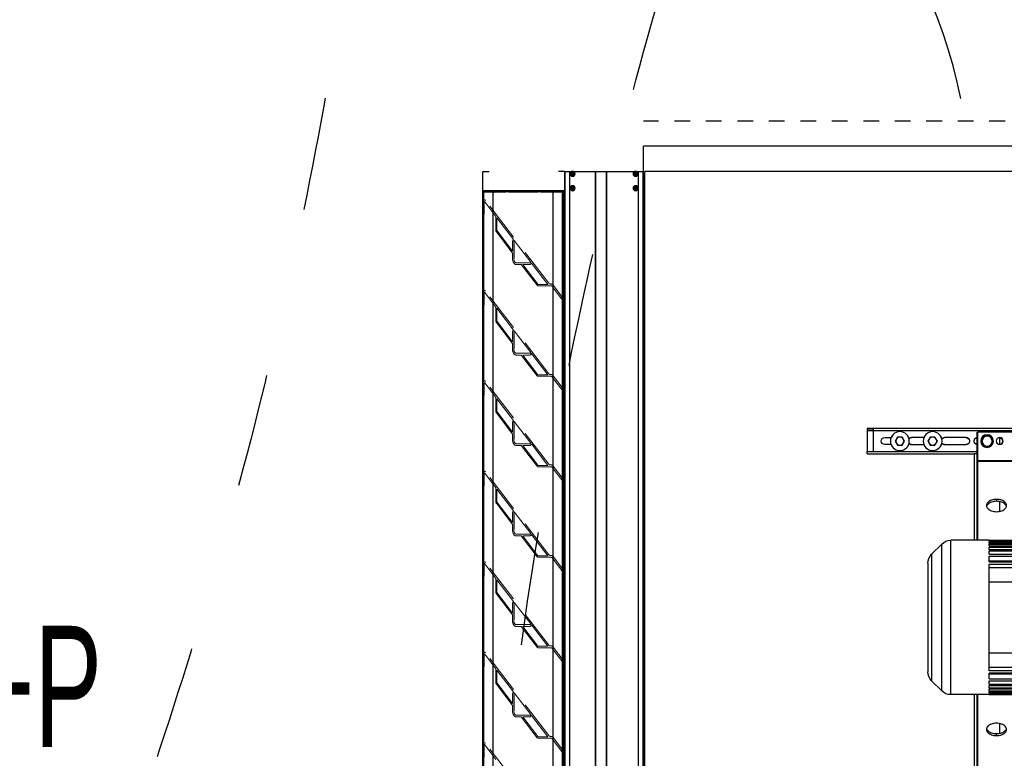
# Model space of a CAD drawing. Header units: millimetres. Extents: x -165365 to -33565, y 7406 to 103342.
# Tile 75 of 256: x -119377 to -117813, y 37495 to 38668. Entities that reach past the tile are written whole.
import ezdxf

# ---------------------------------------------------------------- set-up
doc = ezdxf.new("R2010")
doc.units = ezdxf.units.MM
doc.header["$MEASUREMENT"] = 0
for name, pattern in [('ACAD_ISO03W100', [150, 60, -90]), ('Dashed2cust', [50, 25, -25]), ('HIDDEN', [9.525, 6.35, -3.175])]:
    doc.linetypes.add(name, pattern=pattern)
for name, color, linetype, lineweight in [('10_ALL_FEATURES', 7, 'Continuous', 0), ('2DE_PRO_CblfEZ', 80, 'Continuous', 15), ('DEFAULT_2', 8, 'HIDDEN', 0)]:
    doc.layers.add(name, color=color, linetype=linetype, lineweight=lineweight)
for name, color, linetype in [('112M-4-4P_DXF_CONTINUOUS_LINE', 7, 'Continuous'), ('30X30_SH55_DXF_CONTINUOUS_LINE', 7, 'Continuous'), ('AHU03-3-4211DXF_CONTINUOUS_LINE', 7, 'Continuous'), ('AHU03-3-4212DXF_CONTINUOUS_LINE', 7, 'Continuous'), ('AHU03-3-4213DXF_CONTINUOUS_LINE', 7, 'Continuous'), ('ELEK CIENKIE', 80, 'Continuous'), ('ELEK OPIS', 140, 'Continuous'), ('HEX_HEAD_SCRDXF_CONTINUOUS_LINE', 7, 'Continuous'), ('PLAIN_WSH_10DXF_CONTINUOUS_LINE', 7, 'Continuous')]:
    doc.layers.add(name, color=color, linetype=linetype)
doc.styles.add('Arial', font='arial.ttf')

# ---------------------------------------------------------------- blocks, each defined once
blk = doc.blocks.new('VVS075_FLX1_500_4_4x1_v2_t')
at = {"layer": '112M-4-4P_DXF_CONTINUOUS_LINE', "color": 0, "linetype": 'Continuous'}
for p, q in [((533.5, 814.5), (359.5, 814.5)), ((533.5, 814.1), (359.5, 814.1)), ((533.5, 813.7), (359.5, 813.7)), ((533.5, 814.1), (533.5, 814.5)), ((533.5, 814.5), (594.2, 814.5)), ((533.5, 812.5), (533.5, 813.7)), ((594.2, 569.5), (594.2, 814.5)), ((533.5, 812.5), (359.5, 812.5)), ((533.5, 811.7), (359.5, 811.7)), ((533.5, 809.7), (359.5, 809.7)), ((533.5, 808.5), (359.5, 808.5)), ((533.5, 805.5), (359.5, 805.5)), ((533.5, 803.8), (359.5, 803.8)), ((533.5, 799.9), (359.5, 799.9)), ((533.5, 797.7), (359.5, 797.7)), ((533.5, 809.7), (533.5, 811.7)), ((533.5, 805.5), (533.5, 808.5)), ((533.5, 799.9), (533.5, 803.8)), ((533.5, 792.5), (533.5, 797.7)), ((608.4, 575.4), (608.4, 808.6)), ((608.4, 808.6), (624.7, 792.4)), ((533.5, 792.5), (359.5, 792.5)), ((533.5, 789.6), (359.5, 789.6)), ((533.5, 781.9), (359.5, 781.9)), ((533.5, 780.5), (533.5, 789.6)), ((624.7, 792.4), (624.7, 591.6)), ((533.5, 780.5), (359.5, 780.5)), ((533.5, 776.7), (359.5, 776.7)), ((533.5, 771.3), (359.5, 771.3)), ((533.5, 607.3), (533.5, 776.7)), ((630.5, 778.2), (630.5, 605.8)), ((533.5, 748.5), (479.3, 748.5)), ((479.3, 635.5), (533.5, 635.5)), ((359.5, 612.7), (533.5, 612.7)), ((359.5, 607.3), (533.5, 607.3)), ((359.5, 603.5), (533.5, 603.5)), ((359.5, 602.1), (533.5, 602.1)), ((533.5, 594.4), (359.5, 594.4)), ((533.5, 594.4), (533.5, 603.5)), ((533.5, 591.5), (359.5, 591.5)), ((533.5, 586.3), (359.5, 586.3)), ((533.5, 584.1), (359.5, 584.1)), ((533.5, 580.2), (359.5, 580.2)), ((533.5, 578.5), (359.5, 578.5)), ((533.5, 586.3), (533.5, 591.5)), ((533.5, 580.2), (533.5, 584.1)), ((533.5, 575.5), (533.5, 578.5)), ((608.4, 575.4), (624.7, 591.6)), ((533.5, 575.5), (359.5, 575.5)), ((533.5, 574.3), (359.5, 574.3)), ((533.5, 572.3), (359.5, 572.3)), ((533.5, 571.5), (359.5, 571.5)), ((533.5, 570.3), (359.5, 570.3)), ((533.5, 569.9), (359.5, 569.9)), ((533.5, 569.5), (359.5, 569.5)), ((533.5, 572.3), (533.5, 574.3)), ((533.5, 570.3), (533.5, 571.5)), ((533.5, 569.5), (533.5, 569.9)), ((533.5, 569.5), (594.2, 569.5))]:
    blk.add_line(p, q, dxfattribs=at)
for centre, start, end in [((594.2, 794.5), 45, 90), ((610.5, 778.2), 0, 45), ((610.5, 605.8), 315, 0), ((594.2, 589.5), 270, 315)]:
    blk.add_arc(centre, 20, start, end, dxfattribs=at)
at = {"layer": '30X30_SH55_DXF_CONTINUOUS_LINE', "color": 0, "linetype": 'Continuous'}
for centre in [(623, 972), (675, 972)]:
    blk.add_circle(centre, 15, dxfattribs=at)
at = {"layer": 'AHU03-3-4211DXF_CONTINUOUS_LINE', "color": 0, "linetype": 'Continuous'}
for p, q in [((351.5, 986), (551.5, 986)), ((551.5, 814.5), (551.5, 986)), ((351.5, 940.5), (551.5, 940.5)), ((351.5, 939.7), (551.5, 939.7)), ((521.5, 879.5), (521.5, 876.4)), ((536.3, 870.3), (537, 869.1)), ((537, 869.1), (537.3, 868.1)), ((551.5, 398), (551.5, 569.5)), ((537.3, 515.9), (537, 514.9)), ((521.5, 504.5), (521.5, 507.6)), ((537, 514.9), (536.3, 513.7))]:
    blk.add_line(p, q, dxfattribs=at)
for points in [[(505.5, 869.7), (505.6, 871), (506.1, 872.3), (506.7, 873.5), (507.7, 874.6), (508.8, 875.7), (510.2, 876.7), (511.8, 877.5), (513.5, 878.2), (515.4, 878.8), (517.4, 879.2), (519.4, 879.5), (521.5, 879.5)], [(506.7, 870.3), (507.7, 871.5), (508.8, 872.5), (510.2, 873.5), (511.8, 874.4), (513.5, 875.1), (515.4, 875.6), (517.4, 876), (519.4, 876.3), (521.5, 876.4)], [(521.5, 879.5), (523.6, 879.5), (525.7, 879.2), (527.6, 878.8), (529.5, 878.2), (531.2, 877.5), (532.8, 876.7), (534.2, 875.7), (535.4, 874.6), (536.3, 873.5), (537, 872.3), (537.4, 871), (537.5, 869.7)], [(521.5, 876.4), (523.6, 876.3), (525.7, 876), (527.6, 875.6), (529.5, 875.1), (531.2, 874.4), (532.8, 873.5), (534.2, 872.5), (535.4, 871.5), (536.3, 870.3)], [(521.5, 859.9), (519.4, 860), (517.4, 860.2), (515.4, 860.7), (513.5, 861.2), (511.8, 861.9), (510.2, 862.8), (508.8, 863.7), (507.7, 864.8), (506.7, 866), (506.1, 867.2), (505.6, 868.4), (505.5, 869.7)], [(537.5, 869.7), (537.4, 868.4), (537, 867.2), (536.3, 866), (535.4, 864.8), (534.2, 863.7), (532.8, 862.8), (531.2, 861.9), (529.5, 861.2), (527.6, 860.7), (525.7, 860.2), (523.6, 860), (521.5, 859.9)], [(505.5, 514.3), (505.6, 515.6), (506.1, 516.8), (506.7, 518), (507.7, 519.2), (508.8, 520.3), (510.2, 521.2), (511.8, 522.1), (513.5, 522.8), (515.4, 523.3), (517.4, 523.8), (519.4, 524), (521.5, 524.1)], [(521.5, 524.1), (523.6, 524), (525.7, 523.8), (527.6, 523.3), (529.5, 522.8), (531.2, 522.1), (532.8, 521.2), (534.2, 520.3), (535.4, 519.2), (536.3, 518), (537, 516.8), (537.4, 515.6), (537.5, 514.3)], [(521.5, 504.5), (519.4, 504.5), (517.4, 504.8), (515.4, 505.2), (513.5, 505.8), (511.8, 506.5), (510.2, 507.3), (508.8, 508.3), (507.7, 509.4), (506.7, 510.5), (506.1, 511.7), (505.6, 513), (505.5, 514.3)], [(521.5, 507.6), (519.4, 507.7), (517.4, 508), (515.4, 508.4), (513.5, 508.9), (511.8, 509.6), (510.2, 510.5), (508.8, 511.5), (507.7, 512.5), (506.7, 513.7)], [(537.5, 514.3), (537.4, 513), (537, 511.7), (536.3, 510.5), (535.4, 509.4), (534.2, 508.3), (532.8, 507.3), (531.2, 506.5), (529.5, 505.8), (527.6, 505.2), (525.7, 504.8), (523.6, 504.5), (521.5, 504.5)], [(536.3, 513.7), (535.4, 512.5), (534.2, 511.5), (532.8, 510.5), (531.2, 509.6), (529.5, 508.9), (527.6, 508.4), (525.7, 508), (523.6, 507.7), (521.5, 507.6)]]:
    blk.add_lwpolyline(points, dxfattribs=at)
blk.add_circle((516.5, 972), 5.5, dxfattribs=at)
at = {"layer": 'AHU03-3-4212DXF_CONTINUOUS_LINE', "color": 0, "linetype": 'Continuous'}
for p, q in [((552.5, 986), (551.5, 986)), ((552.5, 814.5), (552.5, 986)), ((516.5, 966.5), (516.5, 977.5)), ((552.5, 952), (556.5, 952)), ((556.5, 814.5), (556.5, 952)), ((516.5, 860.4), (516.5, 875.9)), ((552.5, 398), (552.5, 569.5)), ((556.5, 432), (556.5, 569.5)), ((516.5, 508.1), (516.5, 523.6))]:
    blk.add_line(p, q, dxfattribs=at)
at = {"layer": 'AHU03-3-4213DXF_CONTINUOUS_LINE', "color": 0, "linetype": 'Continuous'}
for p, q in [((27, 992), (727, 992)), ((186.5, 988.5), (717, 988.5)), ((717, 955.5), (717, 992)), ((717, 989.5), (727, 989.5)), ((717, 988.5), (727, 988.5)), ((727, 992), (727, 955.5)), ((570, 977.5), (604, 977.5)), ((603.5, 978), (570.5, 978)), ((656, 978), (636.7, 978)), ((637, 977.5), (656.5, 977.5)), ((699, 977.5), (689, 977.5)), ((727, 955.5), (552.5, 955.5)), ((604, 966.5), (570, 966.5)), ((570.5, 966), (603.5, 966)), ((636.7, 966), (656, 966)), ((656.5, 966.5), (637, 966.5)), ((689, 966.5), (699, 966.5)), ((727, 952), (727, 955.5)), ((727, 952), (556.5, 952))]:
    blk.add_line(p, q, dxfattribs=at)
for centre, radius, start, end in [((518, 972), 6, 120, 240), ((517.5, 972), 5.5, 100.1501, 169.9901), ((517.5, 972), 5.5, 190.0099, 259.8499), ((551, 972), 6, 284.5548, 75.4452), ((551.5, 972), 5.5, 10.0099, 79.8499), ((551.5, 972), 5.5, 280.1501, 349.9901), ((570.5, 972), 6, 90, 270), ((570, 972), 5.5, 90, 169.9901), ((570, 972), 5.5, 190.0099, 270), ((603.5, 972), 6, 34.8571, 90), ((604, 972), 5.5, 37.0536, 90), ((656, 972), 6, 40.8894, 90), ((656.5, 972), 5.5, 43.3334, 90), ((699, 972), 5.5, 270, 90), ((603.5, 972), 6, 270, 325.1429), ((604, 972), 5.5, 270, 322.9464), ((656, 972), 6, 270, 319.1106), ((656.5, 972), 5.5, 270, 316.6666)]:
    blk.add_arc(centre, radius, start, end, dxfattribs=at)
at = {"layer": 'HEX_HEAD_SCRDXF_CONTINUOUS_LINE', "color": 0, "linetype": 'Continuous'}
for p, q in [((527.3, 972), (531.9, 980)), ((531.9, 964), (527.3, 972)), ((531.9, 980), (541.1, 980)), ((541.1, 980), (545.7, 972)), ((545.7, 972), (541.1, 964)), ((615.5, 972), (619.3, 978.5)), ((619.3, 965.5), (615.5, 972)), ((619.3, 978.5), (626.8, 978.5)), ((626.8, 978.5), (630.5, 972)), ((630.5, 972), (626.8, 965.5)), ((667.5, 972), (671.3, 978.5)), ((671.3, 965.5), (667.5, 972)), ((671.3, 978.5), (678.8, 978.5)), ((678.8, 978.5), (682.5, 972)), ((682.5, 972), (678.8, 965.5)), ((541.1, 964), (531.9, 964)), ((626.8, 965.5), (619.3, 965.5)), ((678.8, 965.5), (671.3, 965.5))]:
    blk.add_line(p, q, dxfattribs=at)
for centre, radius in [((536.5, 972), 8), ((623, 972), 6.5), ((675, 972), 6.5)]:
    blk.add_circle(centre, radius, dxfattribs=at)
at = {"layer": 'PLAIN_WSH_10DXF_CONTINUOUS_LINE', "color": 0, "linetype": 'Continuous'}
blk.add_circle((536.5, 972), 10, dxfattribs=at)
blk = doc.blocks.new('1340_695_ADMP_t')
at = {"color": 7, "linetype": 'Continuous'}
for p, q in [((-125, -700), (-125, 700)), ((-114.4, 700), (-125, 700)), ((-124.5, -700), (-124.5, 700)), ((-117.2, -700), (-117.2, 700)), ((-117, -700), (-117, 700)), ((-114.6, 697), (-110.4, 697)), ((-114.6, 696), (-110.4, 696)), ((-113.5, 696), (-113.5, 697)), ((-113, 698.6), (-113, 694.4)), ((-113, 697.5), (-112, 697.5)), ((-112, 696), (-113, 697)), ((-113, 696), (-112, 697)), ((-113, 696.5), (-112, 696.5)), ((-113, 695.5), (-112, 695.5)), ((-112.5, 696), (-112.5, 697)), ((-112, 698.6), (-112, 694.4)), ((-111.5, 696), (-111.5, 697)), ((-14.4, 700), (-110.6, 700)), ((-67, -700), (-67, 700)), ((-66.5, -700), (-66.5, 700)), ((-49.5, -700), (-49.5, 700)), ((-49, -700), (-49, 700)), ((-14.6, 697), (-10.4, 697)), ((-14.6, 696), (-10.4, 696)), ((-13.5, 696), (-13.5, 697)), ((-13, 698.6), (-13, 694.4)), ((-13, 697.5), (-12, 697.5)), ((-13, 696), (-12, 697)), ((-12, 696), (-13, 697)), ((-13, 696.5), (-12, 696.5)), ((-13, 695.5), (-12, 695.5)), ((-12.5, 696), (-12.5, 697)), ((-12, 698.6), (-12, 694.4)), ((-11.5, 696), (-11.5, 697)), ((0, 700), (-10.6, 700)), ((-8, -700), (-8, 700)), ((-7.8, -700), (-7.8, 700)), ((-0.5, -700), (-0.5, 700)), ((0, -700), (0, 700)), ((-114.6, 674), (-110.4, 674)), ((-114.6, 673), (-110.4, 673)), ((-113.5, 673), (-113.5, 674)), ((-113, 675.6), (-113, 671.4)), ((-113, 674.5), (-112, 674.5)), ((-112, 673), (-113, 674)), ((-113, 673), (-112, 674)), ((-113, 673.5), (-112, 673.5)), ((-113, 672.5), (-112, 672.5)), ((-112.5, 673), (-112.5, 674)), ((-112, 675.6), (-112, 671.4)), ((-111.5, 673), (-111.5, 674)), ((-14.6, 674), (-10.4, 674)), ((-14.6, 673), (-10.4, 673)), ((-13.5, 673), (-13.5, 674)), ((-13, 675.6), (-13, 671.4)), ((-13, 674.5), (-12, 674.5)), ((-13, 673), (-12, 674)), ((-12, 673), (-13, 674)), ((-13, 673.5), (-12, 673.5)), ((-13, 672.5), (-12, 672.5)), ((-12.5, 673), (-12.5, 674)), ((-12, 675.6), (-12, 671.4)), ((-11.5, 673), (-11.5, 674))]:
    blk.add_line(p, q, dxfattribs=at)
for points in [[(-114.6, 697), (-114.6, 696.9), (-114.6, 696.8), (-114.6, 696.6), (-114.6, 696.5)], [(-114.6, 696.5), (-114.6, 696.4), (-114.6, 696.2), (-114.6, 696.1), (-114.6, 696)], [(-113, 698.6), (-112.8, 698.6), (-112.7, 698.6), (-112.5, 698.6), (-112.3, 698.6), (-112.2, 698.6), (-112, 698.6)], [(-112, 694.4), (-112.2, 694.4), (-112.3, 694.4), (-112.5, 694.4), (-112.7, 694.4), (-112.8, 694.4), (-113, 694.4)], [(-110.4, 696.5), (-110.4, 696.6), (-110.4, 696.8), (-110.4, 696.9), (-110.4, 697)], [(-110.4, 696), (-110.4, 696.1), (-110.4, 696.2), (-110.4, 696.4), (-110.4, 696.5)], [(-14.6, 697), (-14.6, 696.9), (-14.6, 696.8), (-14.6, 696.6), (-14.6, 696.5)], [(-14.6, 696.5), (-14.6, 696.4), (-14.6, 696.2), (-14.6, 696.1), (-14.6, 696)], [(-13, 698.6), (-12.8, 698.6), (-12.7, 698.6), (-12.5, 698.6), (-12.3, 698.6), (-12.2, 698.6), (-12, 698.6)], [(-12, 694.4), (-12.2, 694.4), (-12.3, 694.4), (-12.5, 694.4), (-12.7, 694.4), (-12.8, 694.4), (-13, 694.4)], [(-10.4, 696.5), (-10.4, 696.6), (-10.4, 696.8), (-10.4, 696.9), (-10.4, 697)], [(-10.4, 696), (-10.4, 696.1), (-10.4, 696.2), (-10.4, 696.4), (-10.4, 696.5)], [(-114.6, 674), (-114.6, 673.9), (-114.6, 673.8), (-114.6, 673.6), (-114.6, 673.5)], [(-114.6, 673.5), (-114.6, 673.4), (-114.6, 673.2), (-114.6, 673.1), (-114.6, 673)], [(-113, 675.6), (-112.8, 675.6), (-112.7, 675.6), (-112.5, 675.6), (-112.3, 675.6), (-112.2, 675.6), (-112, 675.6)], [(-110.4, 673.5), (-110.4, 673.6), (-110.4, 673.8), (-110.4, 673.9), (-110.4, 674)], [(-110.4, 673), (-110.4, 673.1), (-110.4, 673.2), (-110.4, 673.4), (-110.4, 673.5)], [(-14.6, 674), (-14.6, 673.9), (-14.6, 673.8), (-14.6, 673.6), (-14.6, 673.5)], [(-14.6, 673.5), (-14.6, 673.4), (-14.6, 673.2), (-14.6, 673.1), (-14.6, 673)], [(-13, 675.6), (-12.8, 675.6), (-12.7, 675.6), (-12.5, 675.6), (-12.3, 675.6), (-12.2, 675.6), (-12, 675.6)], [(-10.4, 673.5), (-10.4, 673.6), (-10.4, 673.8), (-10.4, 673.9), (-10.4, 674)], [(-10.4, 673), (-10.4, 673.1), (-10.4, 673.2), (-10.4, 673.4), (-10.4, 673.5)], [(-112, 671.4), (-112.2, 671.4), (-112.3, 671.4), (-112.5, 671.4), (-112.7, 671.4), (-112.8, 671.4), (-113, 671.4)], [(-12, 671.4), (-12.2, 671.4), (-12.3, 671.4), (-12.5, 671.4), (-12.7, 671.4), (-12.8, 671.4), (-13, 671.4)]]:
    blk.add_lwpolyline(points, dxfattribs=at)
for centre, radius in [((-112.5, 696.5), 4), ((-112.5, 696.5), 3.55), ((-12.5, 696.5), 4), ((-12.5, 696.5), 3.55), ((-112.5, 673.5), 4), ((-112.5, 673.5), 3.55), ((-12.5, 673.5), 4), ((-12.5, 673.5), 3.55)]:
    blk.add_circle(centre, radius, dxfattribs=at)
blk = doc.blocks.new('AINT_s')
at = {"color": 7, "linetype": 'Continuous'}
for p, q in [((0.25, 0.19), (0.25, 116.44)), ((0.25, 116.44), (0.38, 116.44)), ((0.25, 116.39), (2.25, 116.39)), ((0.38, 116.44), (0.38, 116.39)), ((15.69, 116.62), (0.44, 116.62)), ((0.44, 116.5), (2.25, 116.5)), ((0.44, 0.24), (0.44, 116.39)), ((0.49, 116.62), (0.49, 116.5)), ((2.25, 116.62), (2.25, 116.5)), ((2.25, 0.24), (2.25, 116.39)), ((2.25, 116.39), (2.44, 116.39)), ((2.44, 116.62), (2.44, 116.39)), ((2.44, 116.5), (13.69, 116.5)), ((4.69, 116.44), (2.44, 116.44)), ((10.94, 116.44), (5.15, 116.44)), ((13.69, 116.44), (11.4, 116.44)), ((13.69, 116.62), (13.69, 116.39)), ((13.88, 116.39), (13.69, 116.39)), ((13.88, 116.62), (13.88, 116.5)), ((13.88, 116.5), (15.69, 116.5)), ((13.88, 0.24), (13.88, 116.39)), ((13.88, 116.39), (15.87, 116.39)), ((15.64, 116.62), (15.64, 116.5)), ((15.69, 0.24), (15.69, 116.39)), ((15.75, 116.44), (15.75, 116.39)), ((15.87, 116.44), (15.75, 116.44)), ((9.87, 109.36), (9.87, 107.27)), ((0.25, 101.66), (0.2, 101.61)), ((0.25, 101.66), (0.2, 101.61)), ((9.87, 96.86), (9.87, 94.77)), ((0.25, 89.16), (0.2, 89.11)), ((0.25, 89.16), (0.2, 89.11)), ((9.87, 84.36), (9.87, 82.27)), ((0.25, 76.66), (0.2, 76.61)), ((0.25, 76.66), (0.2, 76.61)), ((9.87, 71.86), (9.87, 69.77)), ((0.25, 64.16), (0.2, 64.11)), ((0.25, 64.16), (0.2, 64.11)), ((9.87, 59.36), (9.87, 57.27)), ((0.25, 51.66), (0.2, 51.61)), ((0.25, 51.66), (0.2, 51.61)), ((9.87, 46.86), (9.87, 44.77)), ((0.25, 39.16), (0.2, 39.11)), ((0.25, 39.16), (0.2, 39.11))]:
    blk.add_line(p, q, dxfattribs=at)
for p, q in [((15.87, 115), (15.87, 113.37)), ((0.25, 101.15), (0.25, 100.59)), ((0.25, 88.65), (0.25, 88.09)), ((0.25, 76.15), (0.25, 75.59)), ((0.25, 63.65), (0.25, 63.09)), ((0.25, 51.15), (0.25, 50.59)), ((0.25, 38.65), (0.25, 38.09))]:
    blk.add_line(p, q)
at = {"color": 7, "linetype": 'Continuous', "lineweight": 0, "flags": 128}
blk.add_lwpolyline([(0, 0), (15.87, 0), (15.87, 116.62), (0, 116.62)], close=True, dxfattribs=at)
at = {"color": 7, "linetype": 'Continuous'}
for centre, radius, start, end in [((0.44, 116.44), 0.188, 90, 180), ((0.44, 116.44), 0.0625, 90, 180), ((15.69, 116.44), 0.188, 9.1259, 90), ((15.69, 116.44), 0.0625, 0, 90), ((0.62, 101.15), 0.625, 133, 180), ((0.62, 101.15), 0.625, 133, 180), ((0.62, 88.65), 0.625, 133, 180), ((0.62, 88.65), 0.625, 133, 180), ((0.62, 76.15), 0.625, 133, 180), ((0.62, 76.15), 0.625, 133, 180), ((0.62, 63.65), 0.625, 133, 180), ((0.62, 63.65), 0.625, 133, 180), ((0.62, 51.15), 0.625, 133, 180), ((0.62, 51.15), 0.625, 133, 180), ((0.62, 38.65), 0.625, 133, 180), ((0.62, 38.65), 0.625, 133, 180)]:
    blk.add_arc(centre, radius, start, end, dxfattribs=at)
at = {"layer": '10_ALL_FEATURES', "color": 8, "linetype": 'HIDDEN'}
for p, q in [((15.62, 115), (15.62, 113.37)), ((15.62, 115), (15.62, 113.37)), ((15.87, 113.37), (15.87, 115)), ((15.69, 113.31), (15.81, 113.31)), ((15.69, 113.31), (15.81, 113.31)), ((15.62, 102.5), (15.62, 100.87)), ((15.62, 102.5), (15.62, 100.87)), ((0.25, 100.59), (0.25, 101.15)), ((15.69, 100.81), (15.81, 100.81)), ((15.69, 100.81), (15.81, 100.81)), ((15.62, 90), (15.62, 88.37)), ((15.62, 90), (15.62, 88.37)), ((0.25, 88.09), (0.25, 88.65)), ((15.69, 88.31), (15.81, 88.31)), ((15.69, 88.31), (15.81, 88.31)), ((15.62, 77.5), (15.62, 75.87)), ((15.62, 77.5), (15.62, 75.87)), ((0.25, 75.59), (0.25, 76.15)), ((15.69, 75.81), (15.81, 75.81)), ((15.69, 75.81), (15.81, 75.81)), ((15.62, 65), (15.62, 63.37)), ((15.62, 65), (15.62, 63.37)), ((0.25, 63.09), (0.25, 63.65)), ((15.69, 63.31), (15.81, 63.31)), ((15.69, 63.31), (15.81, 63.31)), ((15.62, 52.5), (15.62, 50.87)), ((15.62, 52.5), (15.62, 50.87)), ((0.25, 50.59), (0.25, 51.15)), ((15.69, 50.81), (15.81, 50.81)), ((15.69, 50.81), (15.81, 50.81)), ((15.62, 40), (15.62, 38.37)), ((15.62, 40), (15.62, 38.37)), ((0.25, 38.09), (0.25, 38.65)), ((15.69, 38.31), (15.81, 38.31)), ((15.69, 38.31), (15.81, 38.31))]:
    blk.add_line(p, q, dxfattribs=at)
at = {"layer": '10_ALL_FEATURES', "color": 7, "linetype": 'Continuous'}
for p, q in [((0, 101.15), (0, 100.59)), ((0, 101.15), (0, 100.59)), ((0.06, 100.53), (0.19, 100.53)), ((0.06, 100.53), (0.19, 100.53)), ((0, 88.65), (0, 88.09)), ((0, 88.65), (0, 88.09)), ((0.06, 88.03), (0.19, 88.03)), ((0.06, 88.03), (0.19, 88.03)), ((0, 76.15), (0, 75.59)), ((0, 76.15), (0, 75.59)), ((0.06, 75.53), (0.19, 75.53)), ((0.06, 75.53), (0.19, 75.53)), ((0, 63.65), (0, 63.09)), ((0, 63.65), (0, 63.09)), ((0.06, 63.03), (0.19, 63.03)), ((0.06, 63.03), (0.19, 63.03)), ((0, 51.15), (0, 50.59)), ((0, 51.15), (0, 50.59)), ((0.06, 50.53), (0.19, 50.53)), ((0.06, 50.53), (0.19, 50.53)), ((0, 38.65), (0, 38.09)), ((0, 38.65), (0, 38.09))]:
    blk.add_line(p, q, dxfattribs=at)
at = {"layer": '10_ALL_FEATURES', "color": 8, "linetype": 'HIDDEN'}
for centre, radius, start, end in [((15.69, 113.37), 0.0625, 180, 270), ((15.69, 113.37), 0.0625, 180, 270), ((15.81, 113.37), 0.0625, 270, 0), ((15.81, 113.37), 0.0625, 270, 0), ((9.37, 107.13), 0.75, 270, 0), ((15.69, 100.87), 0.0625, 180, 270), ((15.69, 100.87), 0.0625, 180, 270), ((15.81, 100.87), 0.0625, 270, 0), ((15.81, 100.87), 0.0625, 270, 0), ((9.37, 94.63), 0.75, 270, 0), ((15.69, 88.37), 0.0625, 180, 270), ((15.69, 88.37), 0.0625, 180, 270), ((15.81, 88.37), 0.0625, 270, 0), ((15.81, 88.37), 0.0625, 270, 0), ((9.37, 82.13), 0.75, 270, 0), ((15.69, 75.87), 0.0625, 180, 270), ((15.69, 75.87), 0.0625, 180, 270), ((15.81, 75.87), 0.0625, 270, 0), ((15.81, 75.87), 0.0625, 270, 0), ((9.37, 69.63), 0.75, 270, 0), ((15.69, 63.37), 0.0625, 180, 270), ((15.69, 63.37), 0.0625, 180, 270), ((15.81, 63.37), 0.0625, 270, 0), ((15.81, 63.37), 0.0625, 270, 0), ((9.37, 57.13), 0.75, 270, 0), ((15.69, 50.87), 0.0625, 180, 270), ((15.69, 50.87), 0.0625, 180, 270), ((15.81, 50.87), 0.0625, 270, 0), ((15.81, 50.87), 0.0625, 270, 0), ((9.37, 44.63), 0.75, 270, 0), ((15.69, 38.37), 0.0625, 180, 270), ((15.69, 38.37), 0.0625, 180, 270), ((15.81, 38.37), 0.0625, 270, 0), ((15.81, 38.37), 0.0625, 270, 0)]:
    blk.add_arc(centre, radius, start, end, dxfattribs=at)
at = {"layer": '10_ALL_FEATURES', "color": 7, "linetype": 'Continuous'}
for centre, start, end in [((0.06, 100.59), 180, 270), ((0.06, 100.59), 180, 270), ((0.19, 100.59), 270, 0), ((0.19, 100.59), 270, 0), ((0.06, 88.09), 180, 270), ((0.06, 88.09), 180, 270), ((0.19, 88.09), 270, 0), ((0.19, 88.09), 270, 0), ((0.06, 75.59), 180, 270), ((0.06, 75.59), 180, 270), ((0.19, 75.59), 270, 0), ((0.19, 75.59), 270, 0), ((0.06, 63.09), 180, 270), ((0.06, 63.09), 180, 270), ((0.19, 63.09), 270, 0), ((0.19, 63.09), 270, 0), ((0.06, 50.59), 180, 270), ((0.06, 50.59), 180, 270), ((0.19, 50.59), 270, 0), ((0.19, 50.59), 270, 0)]:
    blk.add_arc(centre, 0.0625, start, end, dxfattribs=at)
at = {"layer": 'DEFAULT_2', "color": 8, "linetype": 'HIDDEN'}
for p, q in [((0.38, 0.24), (0.38, 116.39)), ((5.15, 116.44), (4.69, 116.44)), ((11.4, 116.44), (10.94, 116.44)), ((15.75, 0.24), (15.75, 116.39)), ((15.87, 116.39), (15.87, 116.39)), ((3.09, 103.79), (15.35, 115.23)), ((15.52, 115.04), (13.34, 113.01)), ((13.34, 111.07), (13.34, 113.01)), ((13.15, 112.84), (9.93, 109.83)), ((13.15, 112.84), (13.15, 111.07)), ((13.13, 111.02), (10.12, 108.22)), ((10.12, 107.96), (13.26, 110.89)), ((0.25, 109.75), (0.38, 109.75)), ((9.79, 109.7), (6.59, 106.72)), ((9.86, 109.64), (9.79, 109.7)), ((9.87, 109.36), (9.87, 109.59)), ((10.06, 109.7), (9.93, 109.83)), ((10.12, 108.22), (10.12, 109.53)), ((0.38, 108.12), (0.25, 108.12)), ((10.12, 107.13), (10.12, 107.96)), ((15.87, 107.81), (15.75, 107.81)), ((3.28, 103.63), (6.46, 106.59)), ((8.15, 106.38), (5.22, 103.65)), ((5.35, 103.51), (8.43, 106.38)), ((6.46, 106.59), (6.58, 106.46)), ((6.59, 106.72), (6.66, 106.65)), ((6.71, 106.63), (9.37, 106.63)), ((6.76, 106.38), (8.15, 106.38)), ((8.43, 106.38), (9.37, 106.38)), ((9.87, 107.13), (9.87, 107.27)), ((15.87, 107.06), (15.75, 107.06)), ((2.25, 103.52), (0.25, 101.66)), ((2.83, 103.69), (2.67, 103.69)), ((5.18, 103.44), (2.67, 103.44)), ((5.18, 103.63), (3.28, 103.63)), ((0.37, 101.43), (2.42, 103.34)), ((3.09, 91.29), (15.35, 102.73)), ((15.52, 102.54), (13.34, 100.51)), ((13.15, 100.34), (9.93, 97.33)), ((13.15, 100.34), (13.15, 98.57)), ((13.34, 98.57), (13.34, 100.51)), ((13.13, 98.52), (10.12, 95.72)), ((10.12, 95.46), (13.26, 98.39)), ((9.79, 97.2), (6.59, 94.22)), ((9.86, 97.14), (9.79, 97.2)), ((9.87, 96.86), (9.87, 97.09)), ((10.06, 97.2), (9.93, 97.33)), ((10.12, 95.72), (10.12, 97.03)), ((10.12, 94.63), (10.12, 95.46)), ((3.28, 91.13), (6.46, 94.09)), ((8.15, 93.88), (5.22, 91.15)), ((5.35, 91.01), (8.43, 93.88)), ((6.46, 94.09), (6.58, 93.96)), ((6.59, 94.22), (6.66, 94.15)), ((6.71, 94.13), (9.37, 94.13)), ((6.76, 93.88), (8.15, 93.88)), ((8.43, 93.88), (9.37, 93.88)), ((9.87, 94.63), (9.87, 94.77)), ((2.83, 91.19), (2.67, 91.19)), ((2.25, 91.02), (0.25, 89.16)), ((0.37, 88.93), (2.42, 90.84)), ((5.18, 90.94), (2.67, 90.94)), ((3.09, 78.79), (15.35, 90.23)), ((5.18, 91.13), (3.28, 91.13)), ((15.52, 90.04), (13.34, 88.01)), ((13.15, 87.84), (9.93, 84.83)), ((13.15, 87.84), (13.15, 86.07)), ((13.34, 86.07), (13.34, 88.01)), ((13.13, 86.02), (10.12, 83.22)), ((10.12, 82.96), (13.26, 85.89)), ((9.79, 84.7), (6.59, 81.72)), ((9.86, 84.64), (9.79, 84.7)), ((9.87, 84.36), (9.87, 84.59)), ((10.06, 84.7), (9.93, 84.83)), ((10.12, 83.22), (10.12, 84.53)), ((6.59, 81.72), (6.66, 81.65)), ((6.71, 81.63), (9.37, 81.63)), ((9.87, 82.13), (9.87, 82.27)), ((10.12, 82.13), (10.12, 82.96)), ((3.28, 78.63), (6.46, 81.59)), ((8.15, 81.38), (5.22, 78.65)), ((5.35, 78.51), (8.43, 81.38)), ((6.46, 81.59), (6.58, 81.46)), ((6.76, 81.38), (8.15, 81.38)), ((8.43, 81.38), (9.37, 81.38)), ((2.25, 78.52), (0.25, 76.66)), ((0.37, 76.43), (2.42, 78.34)), ((2.83, 78.69), (2.67, 78.69)), ((5.18, 78.44), (2.67, 78.44)), ((3.09, 66.29), (15.35, 77.73)), ((5.18, 78.63), (3.28, 78.63)), ((15.52, 77.54), (13.34, 75.51)), ((0.25, 76), (0.38, 76)), ((13.15, 75.34), (9.93, 72.33)), ((13.15, 75.34), (13.15, 73.57)), ((13.34, 73.57), (13.34, 75.51)), ((0.38, 74.38), (0.25, 74.38)), ((13.13, 73.52), (10.12, 70.72)), ((15.87, 74.06), (15.75, 74.06)), ((9.79, 72.2), (6.59, 69.22)), ((9.86, 72.14), (9.79, 72.2)), ((10.06, 72.2), (9.93, 72.33)), ((10.12, 70.46), (13.26, 73.39)), ((15.87, 73.31), (15.75, 73.31)), ((9.87, 71.86), (9.87, 72.09)), ((10.12, 70.72), (10.12, 72.03)), ((9.87, 69.63), (9.87, 69.77)), ((10.12, 69.63), (10.12, 70.46)), ((3.28, 66.13), (6.46, 69.09)), ((8.15, 68.88), (5.22, 66.15)), ((5.35, 66.01), (8.43, 68.88)), ((6.46, 69.09), (6.58, 68.96)), ((6.59, 69.22), (6.66, 69.15)), ((6.71, 69.13), (9.37, 69.13)), ((6.76, 68.88), (8.15, 68.88)), ((8.43, 68.88), (9.37, 68.88)), ((2.25, 66.02), (0.25, 64.16)), ((0.37, 63.93), (2.42, 65.84)), ((2.83, 66.19), (2.67, 66.19)), ((5.18, 65.94), (2.67, 65.94)), ((5.18, 66.13), (3.28, 66.13)), ((3.09, 53.79), (15.35, 65.23)), ((15.52, 65.04), (13.34, 63.01)), ((13.15, 62.84), (9.93, 59.83)), ((13.15, 62.84), (13.15, 61.07)), ((13.34, 61.07), (13.34, 63.01)), ((13.13, 61.02), (10.12, 58.22)), ((10.12, 57.96), (13.26, 60.89)), ((9.79, 59.7), (6.59, 56.72)), ((9.86, 59.64), (9.79, 59.7)), ((9.87, 59.36), (9.87, 59.59)), ((10.06, 59.7), (9.93, 59.83)), ((10.12, 58.22), (10.12, 59.53)), ((9.87, 57.13), (9.87, 57.27)), ((10.12, 57.13), (10.12, 57.96)), ((3.28, 53.63), (6.46, 56.59)), ((8.15, 56.38), (5.22, 53.65)), ((5.35, 53.51), (8.43, 56.38)), ((6.46, 56.59), (6.58, 56.46)), ((6.59, 56.72), (6.66, 56.65)), ((6.71, 56.63), (9.37, 56.63)), ((6.76, 56.38), (8.15, 56.38)), ((8.43, 56.38), (9.37, 56.38)), ((2.25, 53.52), (0.25, 51.66)), ((0.37, 51.43), (2.42, 53.34)), ((2.83, 53.69), (2.67, 53.69)), ((5.18, 53.44), (2.67, 53.44)), ((5.18, 53.63), (3.28, 53.63)), ((3.09, 41.29), (15.35, 52.73)), ((15.52, 52.54), (13.34, 50.51)), ((13.34, 48.57), (13.34, 50.51)), ((13.15, 50.34), (9.93, 47.33)), ((13.15, 50.34), (13.15, 48.57)), ((13.13, 48.52), (10.12, 45.72)), ((10.12, 45.46), (13.26, 48.39)), ((9.79, 47.2), (6.59, 44.22)), ((9.86, 47.14), (9.79, 47.2)), ((9.87, 46.86), (9.87, 47.09)), ((10.06, 47.2), (9.93, 47.33)), ((10.12, 45.72), (10.12, 47.03)), ((10.12, 44.63), (10.12, 45.46)), ((3.28, 41.13), (6.46, 44.09)), ((8.15, 43.88), (5.22, 41.15)), ((5.35, 41.01), (8.43, 43.88)), ((6.46, 44.09), (6.58, 43.96)), ((6.59, 44.22), (6.66, 44.15)), ((6.71, 44.13), (9.37, 44.13)), ((6.76, 43.88), (8.15, 43.88)), ((8.43, 43.88), (9.37, 43.88)), ((9.87, 44.63), (9.87, 44.77)), ((0.38, 42.25), (0.25, 42.25)), ((15.87, 43.31), (15.75, 43.31)), ((15.87, 42.56), (15.75, 42.56)), ((2.25, 41.02), (0.25, 39.16)), ((0.37, 38.93), (2.42, 40.84)), ((2.83, 41.19), (2.67, 41.19)), ((5.18, 40.94), (2.67, 40.94)), ((5.18, 41.13), (3.28, 41.13)), ((0.25, 40.63), (0.38, 40.63)), ((3.09, 28.79), (15.35, 40.23)), ((15.52, 40.04), (13.34, 38.01))]:
    blk.add_line(p, q, dxfattribs=at)
for centre, radius, start, end in [((15.69, 116.44), 0.188, 0, 9.1259), ((15.56, 115), 0.312, 0, 133), ((15.56, 115), 0.312, 0, 133), ((15.56, 115), 0.0625, 0, 133), ((15.56, 115), 0.0625, 0, 133), ((13.09, 111.07), 0.0625, 313, 0), ((13.09, 111.07), 0.25, 313, 0), ((9.81, 109.59), 0.0625, 0, 43), ((9.87, 109.53), 0.25, 0, 43), ((6.76, 106.63), 0.25, 223, 270), ((6.71, 106.69), 0.0625, 223, 270), ((9.37, 107.13), 0.5, 270, 0), ((2.67, 103.07), 0.625, 90, 133), ((2.67, 103.07), 0.375, 90, 133), ((2.83, 104.07), 0.375, 270, 313), ((5.18, 103.69), 0.0625, 270, 313), ((5.18, 103.69), 0.25, 270, 313), ((15.56, 102.5), 0.312, 0, 133), ((15.56, 102.5), 0.312, 0, 133), ((15.56, 102.5), 0.0625, 0, 133), ((15.56, 102.5), 0.0625, 0, 133), ((0.62, 101.15), 0.375, 133, 180), ((0.62, 101.15), 0.375, 133, 180), ((13.09, 98.57), 0.0625, 313, 0), ((13.09, 98.57), 0.25, 313, 0), ((9.81, 97.09), 0.0625, 0, 43), ((9.87, 97.03), 0.25, 0, 43), ((6.76, 94.13), 0.25, 223, 270), ((6.71, 94.19), 0.0625, 223, 270), ((9.37, 94.63), 0.5, 270, 0), ((2.67, 90.57), 0.625, 90, 133), ((2.83, 91.57), 0.375, 270, 313), ((2.67, 90.57), 0.375, 90, 133), ((5.18, 91.19), 0.0625, 270, 313), ((5.18, 91.19), 0.25, 270, 313), ((15.56, 90), 0.312, 0, 133), ((15.56, 90), 0.312, 0, 133), ((15.56, 90), 0.0625, 0, 133), ((15.56, 90), 0.0625, 0, 133), ((0.62, 88.65), 0.375, 133, 180), ((0.62, 88.65), 0.375, 133, 180), ((13.09, 86.07), 0.0625, 313, 0), ((13.09, 86.07), 0.25, 313, 0), ((9.81, 84.59), 0.0625, 0, 43), ((9.87, 84.53), 0.25, 0, 43), ((6.71, 81.69), 0.0625, 223, 270), ((9.37, 82.13), 0.5, 270, 0), ((6.76, 81.63), 0.25, 223, 270), ((2.67, 78.07), 0.625, 90, 133), ((2.67, 78.07), 0.375, 90, 133), ((2.83, 79.07), 0.375, 270, 313), ((5.18, 78.69), 0.0625, 270, 313), ((5.18, 78.69), 0.25, 270, 313), ((15.56, 77.5), 0.312, 0, 133), ((15.56, 77.5), 0.312, 0, 133), ((15.56, 77.5), 0.0625, 0, 133), ((15.56, 77.5), 0.0625, 0, 133), ((0.62, 76.15), 0.375, 133, 180), ((0.62, 76.15), 0.375, 133, 180), ((13.09, 73.57), 0.0625, 313, 0), ((13.09, 73.57), 0.25, 313, 0), ((9.81, 72.09), 0.0625, 0, 43), ((9.87, 72.03), 0.25, 0, 43), ((9.37, 69.63), 0.5, 270, 0), ((6.76, 69.13), 0.25, 223, 270), ((6.71, 69.19), 0.0625, 223, 270), ((2.67, 65.57), 0.625, 90, 133), ((2.67, 65.57), 0.375, 90, 133), ((2.83, 66.57), 0.375, 270, 313), ((5.18, 66.19), 0.0625, 270, 313), ((5.18, 66.19), 0.25, 270, 313), ((15.56, 65), 0.312, 0, 133), ((15.56, 65), 0.312, 0, 133), ((15.56, 65), 0.0625, 0, 133), ((15.56, 65), 0.0625, 0, 133), ((0.62, 63.65), 0.375, 133, 180), ((0.62, 63.65), 0.375, 133, 180), ((13.09, 61.07), 0.0625, 313, 0), ((13.09, 61.07), 0.25, 313, 0), ((9.81, 59.59), 0.0625, 0, 43), ((9.87, 59.53), 0.25, 0, 43), ((6.76, 56.63), 0.25, 223, 270), ((6.71, 56.69), 0.0625, 223, 270), ((9.37, 57.13), 0.5, 270, 0), ((2.67, 53.07), 0.625, 90, 133), ((2.67, 53.07), 0.375, 90, 133), ((2.83, 54.07), 0.375, 270, 313), ((5.18, 53.69), 0.0625, 270, 313), ((5.18, 53.69), 0.25, 270, 313), ((15.56, 52.5), 0.312, 0, 133), ((15.56, 52.5), 0.312, 0, 133), ((15.56, 52.5), 0.0625, 0, 133), ((15.56, 52.5), 0.0625, 0, 133), ((0.62, 51.15), 0.375, 133, 180), ((0.62, 51.15), 0.375, 133, 180), ((13.09, 48.57), 0.0625, 313, 0), ((13.09, 48.57), 0.25, 313, 0), ((9.81, 47.09), 0.0625, 0, 43), ((9.87, 47.03), 0.25, 0, 43), ((6.76, 44.13), 0.25, 223, 270), ((6.71, 44.19), 0.0625, 223, 270), ((9.37, 44.63), 0.5, 270, 0), ((2.67, 40.57), 0.625, 90, 133), ((2.67, 40.57), 0.375, 90, 133), ((2.83, 41.57), 0.375, 270, 313), ((5.18, 41.19), 0.0625, 270, 313), ((5.18, 41.19), 0.25, 270, 313), ((15.56, 40), 0.312, 0, 133), ((15.56, 40), 0.312, 0, 133), ((15.56, 40), 0.0625, 0, 133), ((15.56, 40), 0.0625, 0, 133), ((0.62, 38.65), 0.375, 133, 180), ((0.62, 38.65), 0.375, 133, 180)]:
    blk.add_arc(centre, radius, start, end, dxfattribs=at)
blk = doc.blocks.new('ramka_s')
for points in [[(-46.39, -133.91), (-55, -133.91), (-55, 133.91), (-46.39, 133.91)], [(46.39, -133.91), (55, -133.91), (55, 133.91), (46.39, 133.91)]]:
    blk.add_lwpolyline(points)
blk = doc.blocks.new('A$C67C89556')
at = {"linetype": 'Dashed2cust'}
blk.add_line((110, 2215.96), (2334, 2215.96), dxfattribs=at)
for p, q in [((110, 2175.96), (2334, 2175.96)), ((2334, 2135.96), (2334, 2175.96)), ((112, 2135.96), (2332, 2135.96)), ((2332, 735.96), (2332, 2135.96)), ((2334, 735.96), (2334, 2135.96)), ((2334, 2105.96), (2332, 2105.96))]:
    blk.add_line(p, q)
for name, p in [('VVS075_FLX1_500_4_4x1_v2_t', (1252, 735.96)), ('1340_695_ADMP_t', (2459, 1435.96))]:
    blk.add_blockref(name, p)
for name, p, xscale, yscale in [('ramka_s', (2524, 1435.96), 1.181818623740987, 5.227274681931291), ('AINT_s', (2459, 765.96), 8.188976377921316, 11.48981779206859)]:
    blk.add_blockref(name, p, dxfattribs=dict(xscale=xscale, yscale=yscale))

msp = doc.modelspace()

# ---------------------------------------------------------------- linework, layer by layer
at = {"layer": 'ELEK CIENKIE', "color": 232, "linetype": 'ACAD_ISO03W100', "ltscale": 3}
for centre in [(-126312.31976, 39885.75), (-111113.41336, 36619.62119)]:
    msp.add_circle(centre, 7540, dxfattribs=at)
at = {"layer": 'ELEK OPIS'}
msp.add_arc((-118673.91959, 38382.61706), 807.55621, 11.43612577, 70.33545273, dxfattribs=at)

# ---------------------------------------------------------------- block references
at = {"xscale": -1}
msp.add_blockref('A$C67C89556', (-116052.15826, 36290.63604), dxfattribs=at)

# ---------------------------------------------------------------- texts
at = {"layer": '2DE_PRO_CblfEZ', "style": 'Arial', "width": 0.6}
msp.add_text('KN+P', height=192.456, dxfattribs=at).set_placement((-119671.69813, 37512.88853))

doc.saveas('drawing.dxf')
